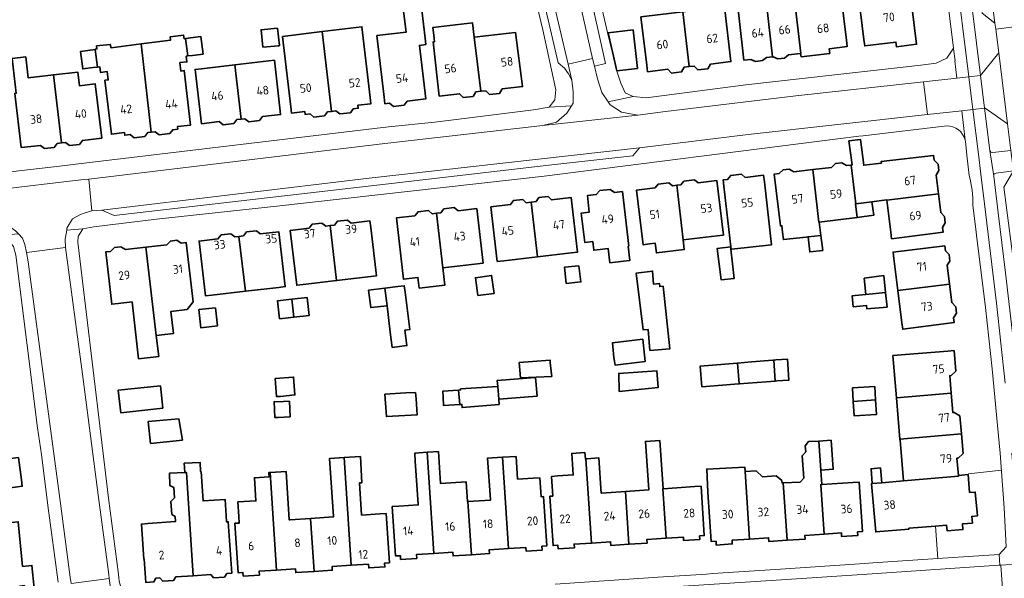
# Model space of a CAD drawing. Extents: x 152761 to 155748, y 459947 to 462743.
# Tile 242 of 256: x 155176 to 155329, y 462189 to 462276. Entities that reach past the tile are written whole.
import ezdxf
from ezdxf.enums import TextEntityAlignment as Align

# ---------------------------------------------------------------- set-up
doc = ezdxf.new("R2010")
doc.units = 0
doc.header["$LTSCALE"] = 0.75
for name, color, linetype, lineweight in [('B-RO-IE-TERREINAFSCHEIDING_KUNSTMATIG_MUUR-G', 251, 'IE-TERREINAFSCHEIDING-KUNSTMATIG-DICHT', 18), ('B-RO-OG-BEBOUWING-GV', 6, 'CONTINUOUS', 35), ('B-RO-OG-BEBOUWING-T18', 1, 'CONTINUOUS', 18), ('B-RO-OG-TERREIN_CULTUURSCHEIDING-GV', 251, 'CONTINUOUS', 18), ('B-RO-VH-VERHARDING_ASFALT-GV', 251, 'CONTINUOUS', 18), ('B-RO-VH-VERHARDING_BETONSTRAATSTEEN-GV', 251, 'CONTINUOUS', 18), ('B-RO-VH-VERHARDING_STRAATBAKSTEEN-GV', 251, 'CONTINUOUS', 18), ('B-RO-VH-VERHARDING_TEGEL-GV', 251, 'CONTINUOUS', 18)]:
    doc.layers.add(name, color=color, linetype=linetype, lineweight=lineweight)
doc.styles.add('NLCS-ISO-M200-T18', font='NLCS-ISO.ttf', dxfattribs={"height": 0.36})
doc.linetypes.add('IE-TERREINAFSCHEIDING-KUNSTMATIG-DICHT', pattern='A,8,-1,[82,NLCS.SHX,S=0.75,R=90,X=0,Y=0],-1', length=10)

msp = doc.modelspace()

# ---------------------------------------------------------------- linework, layer by layer
at = {"layer": 'B-RO-IE-TERREINAFSCHEIDING_KUNSTMATIG_MUUR-G', "flags": 128}
for points in [[(155323.256, 462205.442), (155328.392, 462206.006)], [(155318.136, 462197.333), (155318.546, 462192.302)]]:
    msp.add_lwpolyline(points, dxfattribs=at)
at = {"layer": 'B-RO-OG-BEBOUWING-GV', "flags": 128}
for points in [[(155304.333, 462272.682), (155303.592, 462279.044), (155303.59, 462279.044), (155300.68, 462278.7), (155300.64, 462279.039), (155298.885, 462278.832), (155298.075, 462285.687), (155295.353, 462285.366), (155295.744, 462282.057), (155295.931, 462282.079), (155297.256, 462270.61), (155297.238, 462270.608), (155297.296, 462270.11), (155301.755, 462270.63), (155301.669, 462271.366), (155304.449, 462271.689)], [(155292.886, 462270.105), (155291.562, 462281.562), (155287.049, 462282.548), (155286.949, 462282.536), (155288.445, 462269.592), (155289.505, 462269.715), (155290.243, 462269.392), (155291.309, 462269.523), (155291.933, 462269.995)], [(155295.744, 462282.057), (155291.613, 462281.568), (155291.562, 462281.562), (155292.886, 462270.105), (155292.987, 462270.117), (155293.72, 462269.793), (155294.731, 462269.922), (155295.376, 462270.393), (155297.238, 462270.608), (155297.256, 462270.61), (155295.931, 462282.079)], [(155238.456, 462277.32), (155238.372, 462277.312), (155238.06, 462279.999), (155235.295, 462279.678), (155236.023, 462273.921), (155231.5, 462273.396), (155232.611, 462263.828), (155232.726, 462262.835), (155233.459, 462262.92), (155234.065, 462262.427), (155235.711, 462262.614), (155236.198, 462263.238), (155239.061, 462263.57), (155238.096, 462271.879), (155239.074, 462271.993), (155238.959, 462272.986)], [(155306.275, 462279.181), (155307.054, 462272.792), (155307.175, 462271.8), (155312.006, 462272.389), (155312.095, 462271.665), (155315.218, 462272.05), (155314.28, 462279.702), (155314.814, 462279.767), (155314.76, 462280.213)], [(155279.956, 462268.586), (155280.726, 462268.678), (155281.29, 462268.076), (155282.86, 462268.265), (155283.264, 462268.979), (155286.42, 462269.355), (155285.412, 462277.835), (155284.419, 462277.717), (155278.932, 462277.064)], [(155279.956, 462268.586), (155278.932, 462277.064), (155272.444, 462276.293), (155273.37, 462268.786), (155273.493, 462267.794), (155276.63, 462268.181), (155277.188, 462267.581), (155278.76, 462267.776), (155279.161, 462268.491)], [(155213.817, 462271.597), (155216.248, 462271.828), (155216.376, 462271.84), (155216.061, 462274.542), (155213.521, 462274.3)], [(155224.47, 462261.645), (155225.14, 462261.723), (155225.724, 462261.245), (155227.373, 462261.432), (155227.83, 462262.037), (155228.587, 462262.125), (155228.533, 462262.588), (155230.574, 462262.828), (155230.457, 462263.821), (155229.17, 462274.77), (155223.015, 462274.018)], [(155246.593, 462273.154), (155246.324, 462275.361), (155240.191, 462274.667), (155240.33, 462273.441), (155240.444, 462272.448), (155240.195, 462272.419), (155241.153, 462264.019), (155244.308, 462264.378), (155244.863, 462263.78), (155246.421, 462263.973), (155246.818, 462264.664), (155247.619, 462264.756)], [(155202.135, 462270.241), (155201.8, 462272.936), (155201.59, 462272.91), (155201.508, 462273.48), (155199.427, 462273.211), (155199.481, 462272.697), (155194.908, 462272.109), (155196.491, 462258.426), (155197.111, 462258.497), (155197.712, 462258.007), (155199.35, 462258.193), (155199.814, 462258.805), (155200.599, 462258.895), (155200.553, 462259.296), (155202.589, 462259.533), (155201.605, 462267.966), (155201.089, 462267.906), (155200.937, 462269.201), (155202.005, 462269.325), (155201.902, 462270.213)], [(155201.8, 462272.936), (155202.135, 462270.241), (155202.895, 462270.329), (155204.517, 462270.518), (155204.176, 462273.23)], [(155216.861, 462273.265), (155218.142, 462262.373), (155218.258, 462261.38), (155220.292, 462261.619), (155220.345, 462261.164), (155221.111, 462261.253), (155221.703, 462260.769), (155223.352, 462260.955), (155223.816, 462261.569), (155224.47, 462261.645), (155223.015, 462274.018)], [(155247.619, 462264.756), (155248.417, 462264.846), (155248.98, 462264.24), (155250.537, 462264.433), (155250.94, 462265.134), (155254.086, 462265.493), (155252.991, 462273.89), (155251.999, 462273.761), (155246.593, 462273.154)], [(155271.228, 462274.286), (155267.387, 462273.847), (155268.717, 462267.952), (155271.91, 462268.316)], [(155196.491, 462258.426), (155194.908, 462272.109), (155190.238, 462271.509), (155190.13, 462272.023), (155187.997, 462271.799), (155188.053, 462271.329), (155187.791, 462271.298), (155187.801, 462271.221), (155188.141, 462268.514), (155188.481, 462268.555), (155188.585, 462267.69), (155189.662, 462267.819), (155189.817, 462266.527), (155189.301, 462266.466), (155190.303, 462258.111), (155192.324, 462258.354), (155192.372, 462257.957), (155193.22, 462258.054), (155193.83, 462257.556), (155195.468, 462257.742), (155195.939, 462258.364)], [(155182.54, 462256.763), (155181.293, 462267.298), (155177.398, 462266.837), (155177.013, 462270.089), (155174.907, 462269.84), (155175.543, 462264.464), (155175.305, 462264.436), (155176.3, 462256.025), (155179.298, 462256.379), (155179.906, 462255.887), (155181.441, 462256.062), (155181.895, 462256.687)], [(155187.801, 462271.221), (155185.525, 462270.948), (155185.85, 462268.239), (155187.489, 462268.436), (155188.141, 462268.514)], [(155204.274, 462268.263), (155203.281, 462268.148), (155204.254, 462259.735), (155207.02, 462260.055), (155207.634, 462259.569), (155209.291, 462259.764), (155209.764, 462260.372), (155210.407, 462260.446), (155209.434, 462268.859)], [(155209.434, 462268.859), (155210.407, 462260.446), (155210.989, 462260.514), (155211.597, 462260.027), (155213.256, 462260.225), (155213.738, 462260.832), (155216.558, 462261.158), (155216.443, 462262.151), (155215.585, 462269.572), (155212.939, 462269.265)], [(155181.293, 462267.298), (155182.54, 462256.763), (155183.184, 462256.839), (155183.799, 462256.334), (155185.339, 462256.52), (155185.802, 462257.149), (155188.793, 462257.503), (155187.798, 462265.914), (155185.335, 462265.623), (155185.084, 462267.746)], [(155310.581, 462247.942), (155310.591, 462247.86), (155318.61, 462248.851), (155318.251, 462251.755), (155318.695, 462252.487), (155318.579, 462253.454), (155317.967, 462254.06), (155317.874, 462254.811), (155309.749, 462253.879), (155309.777, 462253.631), (155307.017, 462253.304), (155306.51, 462257.294), (155304.731, 462257.069), (155305.204, 462253.342), (155305.068, 462253.326), (155305.773, 462247.323), (155308.266, 462247.644)], [(155306.003, 462245.213), (155305.743, 462247.319), (155305.773, 462247.323), (155305.068, 462253.326), (155304.336, 462253.239), (155303.613, 462253.66), (155302.637, 462253.552), (155302.032, 462252.969), (155299.109, 462252.625), (155300.068, 462244.467), (155300.131, 462244.475)], [(155291.611, 462250.742), (155291.498, 462251.736), (155288.635, 462251.409), (155288.034, 462251.909), (155286.393, 462251.713), (155285.911, 462251.098), (155285.202, 462251.018), (155285.315, 462250.024), (155286.382, 462240.632), (155286.42, 462240.291), (155286.54, 462240.304), (155292.727, 462240.957)], [(155300.379, 462242.414), (155300.131, 462244.475), (155300.068, 462244.467), (155299.109, 462252.625), (155296.181, 462252.281), (155295.465, 462252.706), (155294.5, 462252.594), (155293.903, 462252.013), (155293.15, 462251.924), (155294.096, 462243.88), (155294.324, 462243.906), (155294.441, 462242.913), (155294.575, 462241.773), (155298.096, 462242.151), (155298.395, 462242.212)], [(155278.012, 462250.18), (155277.361, 462250.103), (155276.776, 462250.585), (155275.13, 462250.385), (155274.652, 462249.784), (155271.788, 462249.447), (155272.786, 462240.971), (155273.779, 462241.088), (155274.681, 462241.196), (155274.862, 462239.698), (155279.189, 462240.221), (155279.008, 462241.719)], [(155279.008, 462241.719), (155284.263, 462242.354), (155285.256, 462242.474), (155284.236, 462250.912), (155281.346, 462250.572), (155280.775, 462251.043), (155279.129, 462250.843), (155278.661, 462250.256), (155278.012, 462250.18)], [(155266.116, 462240.233), (155267.38, 462240.379), (155267.633, 462238.184), (155269.76, 462238.43), (155270.754, 462238.544), (155270.5, 462240.74), (155270.555, 462240.746), (155269.577, 462249.21), (155268.351, 462249.068), (155267.672, 462249.543), (155266.081, 462249.36), (155265.516, 462248.741), (155264.145, 462248.582), (155264.441, 462246.019), (155263.204, 462245.877), (155263.731, 462241.317), (155264.968, 462241.46), (155265.123, 462240.119)], [(155311.327, 462241.901), (155319.346, 462242.891), (155319.252, 462243.655), (155319.673, 462244.378), (155319.568, 462245.324), (155318.967, 462245.962), (155318.61, 462248.851), (155310.591, 462247.86), (155311.205, 462242.893)], [(155255.422, 462247.561), (155254.658, 462247.473), (155254.113, 462247.972), (155252.672, 462247.813), (155252.24, 462247.192), (155249.188, 462246.838), (155250.169, 462238.38), (155251.162, 462238.495), (155256.402, 462239.11)], [(155256.402, 462239.11), (155261.641, 462239.725), (155262.635, 462239.841), (155261.656, 462248.284), (155258.601, 462247.93), (155258.056, 462248.429), (155256.616, 462248.27), (155256.184, 462247.65), (155255.422, 462247.561)], [(155306.003, 462245.213), (155308.568, 462245.535), (155308.266, 462247.644), (155305.773, 462247.323), (155305.743, 462247.319)], [(155240.745, 462245.847), (155240.086, 462245.77), (155239.479, 462246.266), (155237.88, 462246.094), (155237.352, 462245.452), (155234.506, 462245.12), (155235.612, 462235.629), (155237.862, 462235.891), (155238.054, 462234.247), (155242.022, 462234.709), (155241.709, 462237.392), (155241.73, 462237.394)], [(155247.969, 462238.121), (155246.984, 462246.574), (155244.124, 462246.241), (155243.481, 462246.726), (155241.885, 462246.543), (155241.385, 462245.922), (155240.745, 462245.847), (155241.73, 462237.394)], [(155220.054, 462234.799), (155225.241, 462235.41), (155224.234, 462243.926), (155223.553, 462243.846), (155222.956, 462244.334), (155221.43, 462244.15), (155220.956, 462243.54), (155218.058, 462243.199), (155219.06, 462234.683)], [(155225.241, 462235.41), (155231.414, 462236.137), (155230.528, 462243.66), (155230.411, 462244.653), (155227.506, 462244.311), (155226.903, 462244.8), (155225.376, 462244.617), (155224.906, 462244.005), (155224.234, 462243.926)], [(155211.087, 462233.751), (155210.085, 462242.26), (155209.439, 462242.184), (155208.83, 462242.681), (155207.305, 462242.497), (155206.822, 462241.876), (155203.908, 462241.533), (155204.909, 462233.031), (155205.903, 462233.148)], [(155210.085, 462242.26), (155211.087, 462233.751), (155216.273, 462234.354), (155217.266, 462234.471), (155216.263, 462242.987), (155213.397, 462242.65), (155212.788, 462243.147), (155211.263, 462242.964), (155210.779, 462242.342)], [(155300.379, 462242.414), (155298.395, 462242.212), (155298.642, 462239.851), (155300.659, 462240.086)], [(155202.058, 462230.92), (155202.973, 462232.096), (155201.901, 462241.304), (155201.121, 462241.214), (155200.459, 462241.654), (155199.46, 462241.541), (155198.875, 462240.952), (155195.662, 462240.578), (155197.257, 462226.879), (155199.927, 462227.189), (155199.527, 462230.625)], [(155195.662, 462240.578), (155192.464, 462240.206), (155191.771, 462240.644), (155190.77, 462240.533), (155190.173, 462239.939), (155189.424, 462239.852), (155190.354, 462231.735), (155191.348, 462231.849), (155193.516, 462232.097), (155194.526, 462223.29), (155197.633, 462223.652), (155197.257, 462226.879)], [(155286.382, 462240.632), (155284.296, 462240.408), (155284.924, 462235.503), (155286.909, 462235.739), (155286.42, 462240.291)], [(155312.328, 462233.873), (155320.326, 462234.849), (155319.966, 462237.803), (155320.379, 462238.442), (155320.269, 462239.459), (155319.693, 462240.04), (155319.599, 462240.81), (155311.588, 462239.833), (155311.71, 462238.841)], [(155260.834, 462234.958), (155263.157, 462235.194), (155262.807, 462237.676), (155260.61, 462237.513)], [(155275.888, 462234.55), (155275.374, 462234.469), (155275.347, 462234.956), (155274.428, 462234.848), (155274.266, 462236.875), (155271.726, 462236.578), (155272.778, 462227.794), (155273.562, 462227.848), (155273.859, 462224.578), (155276.94, 462224.847)], [(155247.137, 462233.093), (155249.678, 462233.41), (155249.275, 462236.204), (155246.768, 462235.842)], [(155307.364, 462233.263), (155310.404, 462233.575), (155310.126, 462236.183), (155307.106, 462235.772)], [(155312.951, 462228.865), (155313.077, 462227.873), (155321.053, 462228.888), (155320.961, 462229.64), (155321.414, 462230.339), (155321.303, 462231.357), (155320.675, 462231.99), (155320.326, 462234.849), (155312.328, 462233.873)], [(155233.065, 462231.52), (155232.732, 462234.23), (155230.204, 462233.92), (155230.536, 462231.21)], [(155232.732, 462234.23), (155233.065, 462231.52), (155233.566, 462227.435), (155233.859, 462225.046), (155236.15, 462225.327), (155235.843, 462227.727), (155236.601, 462227.824), (155235.859, 462233.614), (155235.731, 462234.606), (155234.739, 462234.482)], [(155310.404, 462233.575), (155307.364, 462233.263), (155305.703, 462233.092), (155305.224, 462233.044), (155305.397, 462231.34), (155307.448, 462231.548), (155307.508, 462231.013), (155310.645, 462231.313)], [(155218.626, 462229.743), (155218.314, 462232.527), (155216.081, 462232.276), (155216.394, 462229.492)], [(155218.314, 462232.527), (155218.626, 462229.743), (155220.974, 462230.007), (155220.661, 462232.791)], [(155206.426, 462231.207), (155203.866, 462230.91), (155204.194, 462228.082), (155206.754, 462228.379)], [(155268.27, 462223.469), (155268.434, 462222.302), (155269.675, 462222.442), (155273.108, 462222.847), (155272.73, 462226.306), (155268.054, 462225.767)], [(155320.047, 462224.481), (155311.55, 462223.791), (155312.108, 462217.212), (155320.601, 462217.955), (155320.365, 462220.644), (155320.54, 462220.66), (155321.305, 462221.346), (155321.044, 462224.562)], [(155253.576, 462222.733), (155253.764, 462220.354), (155258.629, 462220.543), (155258.602, 462220.921), (155258.386, 462222.732), (155258.359, 462223.083)], [(155281.932, 462218.954), (155287.619, 462219.392), (155287.711, 462219.399), (155287.442, 462222.615), (155287.376, 462222.61), (155281.649, 462222.142), (155281.919, 462218.953)], [(155293.294, 462219.828), (155293.068, 462223.074), (155292.927, 462223.063), (155289.606, 462222.792), (155287.442, 462222.615), (155287.711, 462219.399)], [(155293.068, 462223.074), (155293.294, 462219.828), (155293.552, 462219.848), (155295.405, 462219.991), (155295.19, 462223.248), (155293.365, 462223.099)], [(155269.064, 462218.196), (155275.136, 462218.845), (155274.898, 462221.436), (155269.009, 462221.024)], [(155215.722, 462220.206), (155215.93, 462217.413), (155216.533, 462217.449), (155218.776, 462217.691), (155218.56, 462220.448)], [(155250.237, 462218.996), (155250.387, 462217.041), (155256.337, 462217.498), (155256.114, 462220.39), (155250.165, 462219.933)], [(155191.336, 462218.399), (155191.74, 462214.912), (155198.254, 462215.641), (155197.93, 462219.073)], [(155235.965, 462217.995), (155232.722, 462217.78), (155232.965, 462214.32), (155237.748, 462214.617), (155237.587, 462217.076), (155237.477, 462218.05)], [(155244.175, 462218.433), (155241.697, 462218.241), (155241.751, 462217.351), (155241.831, 462216.025), (155244.336, 462216.191)], [(155244.175, 462218.433), (155244.336, 462216.191), (155244.669, 462216.214), (155244.696, 462215.727), (155250.451, 462216.212), (155250.387, 462217.041), (155250.237, 462218.996), (155244.481, 462218.619), (155244.48, 462218.457)], [(155305.41, 462216.642), (155308.846, 462216.928), (155308.723, 462218.97), (155305.283, 462218.763)], [(155320.601, 462217.955), (155312.108, 462217.212), (155312.65, 462210.835), (155322.177, 462211.668), (155321.936, 462214.415), (155321.042, 462214.958), (155320.866, 462214.942)], [(155218.03, 462214.274), (155217.923, 462216.707), (155216.085, 462216.626), (155215.536, 462216.64), (155215.663, 462214.167), (155216.165, 462214.193)], [(155308.846, 462216.928), (155305.41, 462216.642), (155305.544, 462214.415), (155308.984, 462214.621)], [(155201.336, 462210.67), (155200.741, 462213.996), (155195.998, 462213.559), (155196.386, 462210.159)], [(155275.391, 462210.62), (155273.164, 462210.474), (155273.657, 462202.943), (155270.062, 462202.703), (155270.597, 462194.527), (155273.43, 462194.713), (155273.392, 462195.28), (155276.348, 462195.474), (155275.846, 462203.133), (155275.881, 462203.135)], [(155300.39, 462206.017), (155300.042, 462210.531), (155298.46, 462210.435), (155297.928, 462209.811), (155298.017, 462208.857), (155297.449, 462208.236), (155297.719, 462204.749), (155297.151, 462204.155), (155294.535, 462204.046), (155295.128, 462195.138), (155297.948, 462195.333), (155297.91, 462195.905), (155300.877, 462196.102), (155300.367, 462203.764), (155300.538, 462203.776)], [(155300.042, 462210.531), (155300.39, 462206.017), (155302.305, 462206.149), (155301.968, 462210.647)], [(155322.177, 462211.668), (155312.65, 462210.835), (155312.664, 462210.669), (155313.201, 462204.339), (155321.724, 462205.085), (155321.714, 462205.204), (155321.481, 462207.876), (155321.658, 462207.891), (155322.447, 462208.58)], [(155233.875, 462200.363), (155234.384, 462192.705), (155235.131, 462192.754), (155235.169, 462192.178), (155237.671, 462192.341), (155237.633, 462192.92), (155240.327, 462193.099), (155239.288, 462208.783), (155237.376, 462208.657), (155237.428, 462207.39), (155237.889, 462200.721), (155237.895, 462200.63), (155234.873, 462200.429)], [(155239.288, 462208.783), (155240.327, 462193.099), (155243.285, 462193.294), (155243.323, 462192.721), (155246.152, 462192.91), (155245.607, 462201.142), (155245.528, 462201.137), (155245.325, 462204.205), (155241.374, 462203.943), (155241.045, 462208.899), (155239.454, 462208.794)], [(155175.876, 462207.982), (155168.927, 462207.079), (155170.871, 462187.53), (155173.518, 462187.794), (155174.032, 462187.264), (155175.746, 462187.449), (155176.093, 462188.05), (155176.809, 462188.121), (155176.843, 462187.776), (155178.099, 462187.898), (155178.118, 462187.699), (155178.317, 462187.718), (155177.974, 462191.244), (155176.518, 462191.102), (155175.835, 462198.024), (155172.175, 462197.663), (155171.57, 462202.878), (155176.468, 462203.529), (155176.336, 462204.521)], [(155221.2, 462198.534), (155221.736, 462190.306), (155224.569, 462190.491), (155224.532, 462191.066), (155227.486, 462191.259), (155226.398, 462207.961), (155224.15, 462207.827), (155224.731, 462198.811), (155224.734, 462198.762)], [(155232.937, 462199.295), (155231.939, 462199.23), (155229.102, 462199.043), (155228.774, 462204.043), (155229.177, 462204.069), (155228.937, 462208.112), (155226.398, 462207.961), (155227.486, 462191.259), (155230.182, 462191.434), (155230.22, 462190.849), (155232.726, 462191.015), (155232.688, 462191.598), (155233.438, 462191.646)], [(155246.152, 462192.91), (155248.968, 462193.098), (155248.93, 462193.668), (155251.902, 462193.865), (155250.964, 462208.019), (155248.648, 462207.866), (155249.127, 462201.45), (155249.132, 462201.376), (155245.607, 462201.142)], [(155253.089, 462208.158), (155250.969, 462208.019), (155250.964, 462208.019), (155251.902, 462193.865), (155254.594, 462194.043), (155254.631, 462193.471), (155257.139, 462193.629), (155257.101, 462194.209), (155257.845, 462194.259), (155257.341, 462201.907), (155256.952, 462201.881), (155256.756, 462204.845), (155255.759, 462204.779), (155253.322, 462204.619)], [(155263.755, 462208.732), (155261.72, 462208.618), (155261.947, 462205.264), (155259.585, 462205.109), (155258.587, 462205.043), (155258.786, 462202.005), (155258.327, 462201.975), (155258.828, 462194.326), (155259.586, 462194.376), (155259.624, 462193.797), (155262.127, 462193.966), (155262.089, 462194.54), (155264.773, 462194.716), (155263.918, 462207.755), (155263.83, 462207.749)], [(155270.062, 462202.703), (155266.342, 462202.454), (155266.298, 462202.451), (155265.933, 462207.91), (155264.043, 462207.765), (155263.918, 462207.755), (155264.773, 462194.716), (155267.738, 462194.91), (155267.775, 462194.342), (155270.597, 462194.527)], [(155201.701, 462205.662), (155201.925, 462205.676), (155202.988, 462189.645), (155205.699, 462189.825), (155206.154, 462189.302), (155207.82, 462189.42), (155208.225, 462189.992), (155208.961, 462190.041), (155208.433, 462198.004), (155208.171, 462197.986), (155208.105, 462198.984), (155207.94, 462201.475), (155204.529, 462201.235), (155204.207, 462205.805), (155204.124, 462205.8), (155204.044, 462207.219), (155201.605, 462207.081)], [(155221.736, 462190.306), (155221.2, 462198.534), (155218.057, 462198.331), (155217.874, 462198.319), (155217.391, 462205.82), (155214.923, 462205.676), (155215.911, 462190.505), (155218.871, 462190.698), (155218.908, 462190.122)], [(155288.604, 462205.824), (155288.56, 462206.493), (155283.656, 462206.228), (155282.657, 462206.174), (155282.85, 462202.594), (155283.36, 462194.936), (155284.114, 462194.986), (155284.153, 462194.409), (155286.635, 462194.579), (155286.596, 462195.152), (155289.302, 462195.332)], [(155289.302, 462195.332), (155292.264, 462195.529), (155292.303, 462194.943), (155295.128, 462195.138), (155294.535, 462204.046), (155294.367, 462204.039), (155294.342, 462204.399), (155293.449, 462205.155), (155291.341, 462204.994), (155290.314, 462205.913), (155288.604, 462205.824)], [(155309.813, 462204.046), (155309.613, 462206.358), (155308.159, 462206.232), (155308.358, 462203.921)], [(155201.925, 462205.676), (155201.701, 462205.662), (155199.301, 462205.528), (155199.386, 462203.642), (155199.961, 462203.343), (155200.105, 462201.74), (155199.517, 462201.141), (155199.652, 462199.165), (155200.169, 462198.821), (155200.223, 462198.034), (155195.955, 462197.734), (155194.958, 462197.663), (155195.343, 462192.191), (155195.398, 462192.195), (155195.639, 462188.606), (155196.904, 462188.691), (155197.185, 462189.261), (155197.831, 462189.304), (155198.267, 462188.781), (155199.913, 462188.89), (155200.276, 462189.466), (155202.988, 462189.645)], [(155214.923, 462205.676), (155214.728, 462205.665), (155214.767, 462204.963), (155212.484, 462204.836), (155212.727, 462201.242), (155209.926, 462201.081), (155210.074, 462198.818), (155210.139, 462197.82), (155209.46, 462197.776), (155209.959, 462190.117), (155210.715, 462190.166), (155210.754, 462189.579), (155213.257, 462189.745), (155213.219, 462190.329), (155215.911, 462190.505)], [(155308.358, 462203.921), (155308.244, 462203.911), (155308.89, 462196.434), (155314.046, 462196.88), (155314.036, 462196.996), (155318.136, 462197.333), (155319.873, 462197.475), (155319.944, 462196.611), (155322.417, 462196.804), (155322.346, 462197.678), (155323.879, 462197.804), (155323.793, 462198.855), (155324.663, 462198.927), (155324.332, 462202.614), (155323.456, 462202.536), (155323.205, 462205.337), (155321.714, 462205.204), (155321.724, 462205.085), (155313.201, 462204.339), (155309.813, 462204.046)], [(155280.793, 462203.457), (155275.881, 462203.135), (155275.846, 462203.133), (155276.348, 462195.474), (155279.039, 462195.65), (155279.075, 462195.092), (155281.582, 462195.246), (155281.545, 462195.815), (155282.292, 462195.864), (155281.791, 462203.522)], [(155300.538, 462203.776), (155300.367, 462203.764), (155300.877, 462196.102), (155303.559, 462196.28), (155303.597, 462195.706), (155306.1, 462195.874), (155306.062, 462196.447), (155306.82, 462196.497), (155306.31, 462204.156), (155305.313, 462204.089)]]:
    msp.add_lwpolyline(points, close=True, dxfattribs=at)
at = {"layer": 'B-RO-OG-TERREIN_CULTUURSCHEIDING-GV', "flags": 128}
for points in [[(155325.15, 462267.219), (155327.97, 462270.71), (155327.505, 462274.4), (155327.39, 462275.31), (155325.38, 462276.87), (155323.462, 462292.49), (155322.025, 462292.319)], [(155329.356, 462259.713), (155325.89, 462262.16), (155325.775, 462262.147), (155326.59, 462255.59), (155326.744, 462255.341), (155327.03, 462255.281), (155329.86, 462255.58)], [(155330.27, 462252.425), (155327.59, 462252.06), (155327.409, 462252.029), (155327.274, 462251.938), (155327.188, 462251.783), (155327.189, 462251.609), (155327.883, 462245.895), (155329.011, 462236.589), (155330.11, 462227.28), (155330.751, 462221.161), (155331.58, 462212.5), (155331.825, 462207.959), (155332.451, 462198.227), (155332.74, 462192.025), (155335.529, 462192.649), (155336.275, 462192.694), (155335.85, 462198.16), (155335.7, 462200.07), (155333.87, 462201.65), (155332.955, 462212.572), (155332.25, 462219.84), (155330.2, 462238.74), (155328.77, 462249.91)]]:
    msp.add_lwpolyline(points, close=True, dxfattribs=at)
at = {"layer": 'B-RO-VH-VERHARDING_ASFALT-GV', "flags": 128}
for points in [[(155318.282, 462348.283), (155327.39, 462275.31), (155327.505, 462274.4), (155333.618, 462275.157), (155324.933, 462345.26), (155324.4, 462349.559), (155323.79, 462354.483), (155323.051, 462360.449), (155321.776, 462370.743), (155321.294, 462374.635)], [(155329.011, 462236.589), (155327.883, 462245.895), (155327.189, 462251.609), (155326.59, 462255.59), (155325.775, 462262.147), (155323.964, 462261.946), (155324.814, 462255.033), (155325.2, 462251.9), (155325.774, 462247.311), (155327.64, 462231.91), (155328.966, 462219.487)]]:
    msp.add_lwpolyline(points, dxfattribs=at)
for points in [[(155325.15, 462267.219), (155322.025, 462292.319), (155321.266, 462298.421), (155316.671, 462335.398), (155314.857, 462335.298), (155323.334, 462267.02)], [(155335.977, 462256.354), (155335.19, 462262.56), (155334.83, 462265.37), (155334.47, 462268.375), (155334.25, 462270.06), (155333.618, 462275.157), (155327.505, 462274.4), (155327.97, 462270.71), (155329.356, 462259.713), (155329.86, 462255.58), (155330.27, 462252.425), (155330.808, 462248.23), (155336.897, 462248.976), (155336.57, 462251.65)], [(155323.964, 462261.946), (155325.775, 462262.147), (155325.15, 462267.219), (155323.334, 462267.02)]]:
    msp.add_lwpolyline(points, close=True, dxfattribs=at)
at = {"layer": 'B-RO-VH-VERHARDING_BETONSTRAATSTEEN-GV', "flags": 128}
msp.add_lwpolyline([(155317.86, 462347.941), (155316.6, 462347.83), (155322.711, 462298.559), (155323.462, 462292.49), (155325.38, 462276.87), (155327.39, 462275.31), (155318.282, 462348.283)], dxfattribs=at)
for points in [[(155264.964, 462269.847), (155265.236, 462268.647), (155266.95, 462269.064), (155264.314, 462280.946), (155262.512, 462280.652)], [(155261.719, 462266.485), (155261.141, 462268.954), (155258.559, 462279.994), (155257.208, 462279.676), (155259.604, 462269.167), (155260.6, 462268.337), (155261.233, 462267.449)], [(155261.682, 462262.494), (155260.963, 462261.355), (155259.356, 462259.992), (155257.242, 462259.434), (155271.965, 462261.044), (155269.459, 462261.535), (155267.697, 462262.653), (155267.386, 462263.105), (155266.381, 462264.563), (155265.697, 462266.708), (155265.236, 462268.647), (155264.964, 462269.847), (155261.141, 462268.954), (155261.719, 462266.485), (155261.961, 462264.677), (155261.962, 462262.939)], [(155271.965, 462261.044), (155257.242, 462259.434), (155232.717, 462256.667), (155186.786, 462251.139), (155187.239, 462246.2), (155188.814, 462246.349), (155230.306, 462251.269), (155272.236, 462255.997), (155289.071, 462258.067), (155316.93, 462261.164), (155316.293, 462266.248), (155296.464, 462264.074), (155276.286, 462261.616)], [(155188.814, 462246.349), (155190.731, 462245.511), (155234.194, 462250.505), (155258.183, 462253.316), (155271.218, 462254.735), (155272.236, 462255.997), (155230.306, 462251.269)], [(155330.27, 462252.425), (155328.77, 462249.91), (155330.2, 462238.74), (155332.25, 462219.84), (155332.955, 462212.572), (155333.87, 462201.65), (155335.7, 462200.07), (155334.759, 462212.736), (155334.053, 462220.029), (155332.915, 462230.385), (155331.999, 462238.949), (155330.808, 462248.23)], [(155186.786, 462251.139), (155185.532, 462251.046), (155172.424, 462249.481), (155171.224, 462249.329), (155171.751, 462244.365), (155172.985, 462244.296), (155173.617, 462244.208), (155174.298, 462243.943), (155175.395, 462243.129), (155175.86, 462242.645), (155176.493, 462241.986), (155176.867, 462240.999), (155177.1, 462239.766), (155183.167, 462240.545), (155183.129, 462241.808), (155183.359, 462243.238), (155183.407, 462243.543), (155184.252, 462245.007), (155185.488, 462245.645), (155186.092, 462245.864), (155187.239, 462246.2)]]:
    msp.add_lwpolyline(points, close=True, dxfattribs=at)
at = {"layer": 'B-RO-VH-VERHARDING_STRAATBAKSTEEN-GV', "flags": 128}
for points in [[(155258.559, 462279.994), (155261.141, 462268.954), (155264.964, 462269.847), (155262.512, 462280.652), (155261.238, 462286.154), (155255.444, 462310.861), (155254.654, 462314.209), (155250.781, 462313.263), (155257.257, 462285.572)], [(155325.775, 462262.147), (155325.89, 462262.16), (155329.356, 462259.713), (155327.97, 462270.71), (155325.15, 462267.219)], [(155323.334, 462267.02), (155321.47, 462266.816), (155316.293, 462266.248), (155316.93, 462261.164), (155322.243, 462261.755), (155323.964, 462261.946)], [(155183.167, 462240.545), (155177.1, 462239.766), (155177.379, 462238.321), (155182.4, 462200.82), (155183.957, 462189.033), (155184.006, 462188.875), (155184.064, 462188.426), (155189.948, 462189.193), (155189.891, 462189.817), (155188.312, 462201.777), (155185.832, 462220.901)], [(155327.29, 462184.623), (155328.486, 462184.704), (155328.782, 462184.713), (155328.31, 462191.304), (155328.134, 462191.28), (155327.976, 462191.259), (155308.333, 462189.954), (155294.257, 462189.024), (155275.783, 462187.806), (155274.881, 462187.743), (155275.296, 462181.149), (155275.92, 462181.185), (155294.753, 462182.455), (155311.19, 462183.534)]]:
    msp.add_lwpolyline(points, close=True, dxfattribs=at)
at = {"layer": 'B-RO-VH-VERHARDING_TEGEL-GV', "flags": 128}
for points in [[(155307.559, 462379.314), (155310.846, 462352.869), (155320.967, 462271.425), (155320.975, 462271.363), (155321.21, 462269.47), (155321.181, 462269.467), (155321.47, 462266.816), (155323.334, 462267.02), (155314.857, 462335.298), (155314.012, 462342.101), (155312.647, 462353.096), (155309.473, 462378.662)], [(155243.712, 462331.571), (155244.362, 462328.767), (155245.425, 462324.183), (155245.308, 462324.155), (155246.056, 462320.98), (155251.429, 462298.432), (155257.245, 462274.277), (155259.252, 462264.998), (155259.115, 462263.442), (155258.226, 462262.318), (155261.682, 462262.494), (155261.962, 462262.939), (155261.961, 462264.677), (155261.719, 462266.485), (155261.233, 462267.449), (155260.6, 462268.337), (155259.604, 462269.167), (155257.208, 462279.676), (155258.559, 462279.994), (155257.257, 462285.572), (155255.934, 462285.263)], [(155264.314, 462280.946), (155266.95, 462269.064), (155265.236, 462268.647), (155265.697, 462266.708), (155266.381, 462264.563), (155267.386, 462263.105), (155271.255, 462263.944), (155270.019, 462264.52), (155269.327, 462266.01), (155268.691, 462267.86), (155267.293, 462273.864), (155263.027, 462292.223)], [(155172.424, 462249.481), (155185.532, 462251.046), (155186.786, 462251.139), (155232.717, 462256.667), (155257.242, 462259.434), (155259.356, 462259.992), (155260.963, 462261.355), (155261.682, 462262.494), (155258.226, 462262.318), (155255.786, 462261.863), (155240.474, 462259.974), (155233.273, 462259.231), (155186.488, 462253.668), (155182.23, 462253.162), (155126.851, 462246.811)], [(155322.772, 462257.169), (155322.243, 462261.755), (155316.93, 462261.164), (155289.071, 462258.067), (155272.236, 462255.997)], [(155328.966, 462219.487), (155327.64, 462231.91), (155325.774, 462247.311), (155325.2, 462251.9), (155324.814, 462255.033), (155323.964, 462261.946), (155322.243, 462261.755), (155322.772, 462257.169)], [(155272.236, 462255.997), (155271.218, 462254.735), (155258.183, 462253.316), (155234.194, 462250.505), (155190.731, 462245.511), (155188.814, 462246.349), (155187.239, 462246.2), (155186.092, 462245.864), (155185.488, 462245.645), (155184.252, 462245.007), (155183.407, 462243.543), (155183.359, 462243.238), (155185.874, 462243.438), (155187.568, 462243.754), (155197.302, 462244.933), (155215.968, 462246.941), (155257.467, 462251.588), (155303.023, 462257.411), (155306.273, 462257.792), (155306.92, 462257.868), (155319.894, 462259.391)], [(155322.86, 462256.48), (155323.039, 462254.835), (155323.379, 462251.7)], [(155323.964, 462247.076), (155324.416, 462243.387), (155324.529, 462242.47), (155325.9, 462231.24), (155326.963, 462221.741), (155327.801, 462212.924), (155328.206, 462208.65), (155328.406, 462205.813), (155328.802, 462200.193), (155329.139, 462194.1), (155328.025, 462192.924), (155328.134, 462191.28), (155328.31, 462191.304), (155329.092, 462191.341), (155331.019, 462191.43), (155330.613, 462200.915), (155330.007, 462208.653)], [(155184.064, 462188.426), (155184.006, 462188.875), (155183.957, 462189.033), (155182.4, 462200.82), (155177.379, 462238.321), (155177.1, 462239.766), (155176.867, 462240.999), (155176.493, 462241.986), (155175.86, 462242.645), (155172.747, 462242.396), (155174.123, 462241.912), (155175.121, 462240.718), (155175.463, 462239.354), (155178.831, 462212.594), (155179.448, 462208.446), (155180.456, 462200.511), (155182.037, 462188.666)], [(155185.874, 462243.438), (155183.359, 462243.238), (155183.129, 462241.808), (155183.167, 462240.545), (155185.832, 462220.901), (155188.312, 462201.777), (155189.891, 462189.817), (155189.948, 462189.193), (155190.08, 462188.142), (155190.15, 462187.795)], [(155191.42, 462189.905), (155189.847, 462201.694), (155185.091, 462241.372), (155185.129, 462242.253), (155185.874, 462243.438)], [(155294.257, 462189.024), (155308.333, 462189.954), (155327.976, 462191.259), (155328.134, 462191.28), (155328.025, 462192.924), (155318.546, 462192.302), (155308.427, 462191.638), (155307.148, 462191.55), (155294.126, 462190.654), (155283.634, 462189.97), (155282.629, 462189.905), (155275.11, 462189.415), (155259.166, 462188.346)]]:
    msp.add_lwpolyline(points, dxfattribs=at)
for points in [[(155320.967, 462271.425), (155319.937, 462269.878), (155318.248, 462269.113), (155315.9, 462268.83), (155288.743, 462265.769), (155273.261, 462263.736), (155271.255, 462263.944), (155267.386, 462263.105), (155267.697, 462262.653), (155269.459, 462261.535), (155271.965, 462261.044), (155276.286, 462261.616), (155296.464, 462264.074), (155316.293, 462266.248), (155321.47, 462266.816), (155321.181, 462269.467), (155321.21, 462269.47), (155320.975, 462271.363)], [(155330.27, 462252.425), (155329.86, 462255.58), (155327.03, 462255.281), (155326.744, 462255.341), (155326.59, 462255.59), (155327.189, 462251.609), (155327.188, 462251.783), (155327.274, 462251.938), (155327.409, 462252.029), (155327.59, 462252.06)], [(155328.782, 462184.713), (155329.561, 462184.774), (155331.26, 462184.879), (155331.019, 462191.43), (155329.092, 462191.341), (155328.31, 462191.304)]]:
    msp.add_lwpolyline(points, close=True, dxfattribs=at)
at = {"layer": 'B-RO-VH-VERHARDING_TEGEL-GV'}
for points in [[(155319.894, 462259.391, -0.3466812), (155322.772, 462257.169)], [(155322.772, 462257.169, -0.0580353), (155322.86, 462256.48)], [(155323.379, 462251.7, -0.0681268), (155323.964, 462247.076)], [(155197.059, 462184.17, -0.4174447), (155191.42, 462189.905)]]:
    msp.add_lwpolyline(points, format="xyb", dxfattribs=at)

# ---------------------------------------------------------------- texts
at = {"layer": 'B-RO-OG-BEBOUWING-T18', "style": 'NLCS-ISO-M200-T18'}
for s, rotation, p in [('70', 7.1, (155310.939, 462276.243)), ('64', 6.8, (155290.563, 462273.827)), ('66', 6.7, (155294.739, 462274.321)), ('68', 6.7, (155300.72, 462274.531)), ('60', 6.9, (155275.781, 462272.02)), ('62', 6.9, (155283.518, 462272.965)), ('58', 6.7, (155251.68, 462269.341)), ('56', 6.7, (155242.9, 462268.306)), ('52', 6.1, (155228.041, 462266.083)), ('54', 6.3, (155235.385, 462266.804)), ('48', 6.5, (155213.769, 462264.881)), ('50', 6.1, (155220.438, 462265.265)), ('46', 6.6, (155206.733, 462264.07)), ('42', 6.5, (155192.582, 462261.99)), ('44', 6.5, (155199.602, 462262.792)), ('38', 6.7, (155178.616, 462260.452)), ('40', 6.7, (155185.54, 462261.264)), ('67', 7.6, (155314.205, 462250.916)), ('57', 7.2, (155296.757, 462248.081)), ('59', 7.2, (155302.745, 462248.835)), ('53', 6.8, (155282.61, 462246.622)), ('55', 6.7, (155288.948, 462247.491)), ('49', 6.5, (155267.296, 462244.938)), ('51', 6.8, (155274.597, 462245.67)), ('69', 7.4, (155315.047, 462245.483)), ('39', 6.1, (155227.496, 462243.39)), ('45', 6.7, (155251.784, 462243.136)), ('47', 6.7, (155259.72, 462244.062)), ('35', 6.1, (155215.091, 462241.913)), ('37', 6.1, (155221.06, 462242.682)), ('43', 6.8, (155244.32, 462242.264)), ('33', 6.1, (155207.088, 462240.99)), ('41', 6.8, (155237.369, 462241.432)), ('31', 6.5, (155200.615, 462237.184)), ('71', 7.1, (155316.046, 462237.562)), ('29', 6.5, (155192.282, 462236.238)), ('73', 7.1, (155316.816, 462231.391)), ('75', 5.3, (155318.634, 462221.698)), ('77', 5.3, (155319.489, 462214.137)), ('79', 5.3, (155319.807, 462207.818)), ('38', 5.2, (155311.041, 462200.643)), ('24', 3.7, (155267.597, 462198.922)), ('26', 3.7, (155272.957, 462199.273)), ('28', 3.8, (155279.95, 462199.356)), ('30', 3.8, (155285.922, 462199.177)), ('32', 3.8, (155291.45, 462199.54)), ('34', 3.8, (155297.508, 462199.939)), ('36', 3.8, (155304.351, 462200.019)), ('16', 3.9, (155242.87, 462197.283)), ('18', 3.9, (155248.734, 462197.685)), ('20', 3.9, (155255.642, 462198.158)), ('22', 3.7, (155260.67, 462198.469)), ('14', 3.7, (155236.361, 462196.614)), ('6', 3.8, (155211.979, 462194.27)), ('8', 3.8, (155219.167, 462194.747)), ('10', 3.8, (155224.56, 462195.105)), ('2', 4.8, (155198.082, 462192.853)), ('4', 4, (155206.996, 462193.532)), ('12', 3.4, (155229.37, 462192.947))]:
    msp.add_text(s, height=1.35, rotation=rotation, dxfattribs=at).set_placement(p, align=Align.MIDDLE)

doc.saveas('drawing.dxf')
